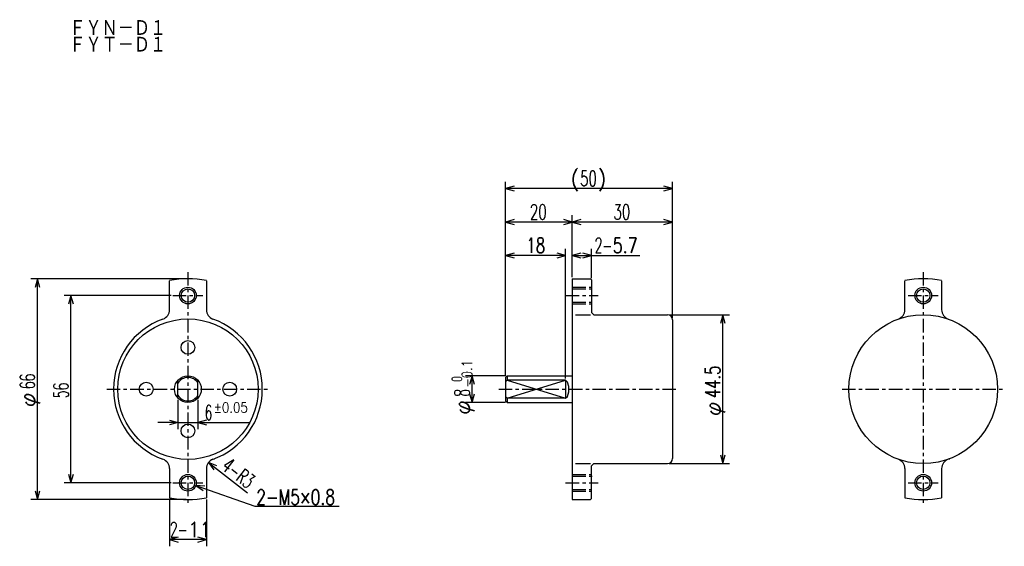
# Model space of a CAD drawing. Extents: x -73 to 221, y -47 to 111.
import ezdxf

# ---------------------------------------------------------------- set-up
doc = ezdxf.new("R2010")
doc.units = 0
doc.linetypes.add('CENTER', pattern=[7, 4, -1, 1, -1])
doc.linetypes.add('HIDDEN', pattern=[5, 4, -1])
doc.layers.get('0').update_dxf_attribs({"linetype": 'CONTINUOUS'})
for name, color, linetype in [('FIG_1', 7, 'CONTINUOUS'), ('FIG_2', 5, 'CONTINUOUS'), ('FIG_3', 5, 'HIDDEN'), ('FIG_4', 5, 'CENTER'), ('KIG_1', 5, 'CONTINUOUS'), ('SMP_1', 5, 'CONTINUOUS')]:
    doc.layers.add(name, color=color, linetype=linetype)
doc.styles.add('KANJI', font='TXT', dxfattribs={"bigfont": 'BIGFONT'})

# ---------------------------------------------------------------- blocks, each defined once
blk = doc.blocks.new('$$$ARW_ARROW')
for p, q in [((0.428571, 0.119048), (0, 0)), ((0, 0), (0.428571, -0.119048))]:
    blk.add_line(p, q)
blk = doc.blocks.new('$$$ARW_SHAFT')
for p, q in [((0, 0), (0.428571, 0.119048)), ((0.428571, -0.119048), (0, 0)), ((0, 0), (1, 0))]:
    blk.add_line(p, q)
blk = doc.blocks.new('$$$KIGO_1')
at = {"layer": 'FIG_2'}
for p, q in [((-22.327978, -5.765175), (-18.799908, -7)), ((-18.799908, -7), (-13.759908, -7))]:
    blk.add_line(p, q, dxfattribs=at)
at = {"layer": 'SMP_1', "xscale": 1.199999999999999, "yscale": 1.199999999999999, "rotation": 340.7099539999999}
blk.add_blockref('$$$ARW_ARROW', (-22.327978, -5.765175), dxfattribs=at)
at = {"layer": 'SMP_1', "style": 'KANJI', "width": 0.753488}
blk.add_text('2-M5×0.8', height=0.9, dxfattribs=at).set_placement((-18.709908, -6.91))

msp = doc.modelspace()

# ---------------------------------------------------------------- linework, layer by layer
at = {"layer": 'FIG_1'}
for p, q in [((-28.299908, 23.7763), (-28.299908, 32.431155)), ((-17.299908, 32.431155), (-17.299908, 23.7763)), ((92.200092, 33), (92.200092, -33)), ((92.200092, 33), (97.624027, 33)), ((97.624027, 33), (97.900092, 32.72393)), ((97.900092, 32.72393), (97.900092, 22.95)), ((191.700092, 23.7763), (191.700092, 32.431155)), ((202.700092, 32.431155), (202.700092, 23.7763)), ((93.200092, 22.25), (97.600092, 22.25)), ((97.900092, 22.95), (98.600092, 22.25)), ((98.600092, 22.25), (120.700092, 22.25)), ((122.200092, 20.75), (122.200092, -20.75)), ((72.700092, 4), (72.200092, 3.5)), ((72.200092, 3.5), (72.200092, -3.5)), ((72.700092, 4), (92.200092, 4)), ((72.700092, 4), (72.700092, 2.648425)), ((-25.799908, -2.64575), (-25.799908, 2.64575)), ((-19.799908, -2.64575), (-19.799908, 2.64575)), ((72.700092, 2.648425), (72.200092, 2.148425)), ((90.200092, 2.648425), (72.700092, 2.648425)), ((90.200092, 2.648425), (90.200092, -2.648425)), ((72.700092, -2.648425), (72.200092, -2.148425)), ((90.200092, -2.648425), (72.700092, -2.648425)), ((72.700092, -2.648425), (72.700092, -4)), ((72.700092, -4), (72.200092, -3.5)), ((72.700092, -4), (92.200092, -4)), ((93.200092, -22.25), (97.600092, -22.25)), ((98.600092, -22.25), (97.900092, -22.95)), ((97.900092, -32.7), (97.900092, -22.95)), ((98.600092, -22.25), (120.700092, -22.25)), ((-28.299908, -23.7763), (-28.299908, -32.53844)), ((-17.299908, -23.7763), (-17.299908, -32.53844)), ((191.700092, -23.7763), (191.700092, -32.53844)), ((202.700092, -23.7763), (202.700092, -32.53844)), ((92.200092, -33), (97.600092, -33)), ((97.900092, -32.7), (97.600092, -33))]:
    msp.add_line(p, q, dxfattribs=at)
msp.add_lwpolyline([(90.200092, -2.648425), (90.787607, -2.142625), (91.150712, -0.81841), (91.150712, 0.81841), (90.787607, 2.142625), (90.200092, 2.648425)], dxfattribs=at)
for centre, radius in [((-22.799908, 28), 2), ((197.200092, 28), 2), ((-22.799908, 0), 21), ((197.200092, 0), 22.25), ((-22.799908, 12.5), 2.05), ((-22.799908, 0), 4), ((-22.799908, 0), 4), ((-35.299908, 0), 2.05), ((-10.299908, 0), 2.05), ((-22.799908, -12.5), 2.05), ((-22.799908, -28), 2), ((197.200092, -28), 2)]:
    msp.add_circle(centre, radius, dxfattribs=at)
for centre, radius, start, end in [((-22.799908, 0), 33, 80.405932, 99.594068), ((197.200092, 0), 33, 80.405932, 99.594068), ((-31.299908, 23.7763), 3, 289.671911, 0), ((-14.299908, 23.7763), 3, 180, 250.328089), ((188.700092, 23.7763), 3, 289.671911, 0), ((205.700092, 23.7763), 3, 180, 250.328089), ((-22.799908, 0), 22.25, 109.671911, 250.328089), ((-22.799908, 0), 22.25, 289.230272, 70.328089), ((120.700092, 20.75), 1.5, 0, 90), ((-22.799908, 0), 3.5, 31.002719, 148.997281), ((-22.799908, 0), 3.5, 211.002719, 328.997281), ((-31.299908, -23.7763), 3, 0, 70.328089), ((-14.299908, -23.7763), 3, 109.671911, 180), ((-22.799908, 0), 22.25, 290.28638, 290.881457), ((120.700092, -20.75), 1.5, 270, 0), ((188.700092, -23.7763), 3, 0, 70.328089), ((205.700092, -23.7763), 3, 109.671911, 180), ((197.200092, 0), 22.25, 290.28638, 290.881457), ((-22.799908, 0), 33, 260.405932, 279.594068), ((197.200092, 0), 33, 260.405932, 279.594068)]:
    msp.add_arc(centre, radius, start, end, dxfattribs=at)
at = {"layer": 'FIG_2'}
for p, q in [((72.200092, 4), (72.200092, 62)), ((122.200092, 21.25), (122.200092, 62)), ((122.200092, 60), (72.200092, 60)), ((72.200092, 4), (72.200092, 52)), ((92.200092, 33.5), (92.200092, 52)), ((92.200092, 33.5), (92.200092, 52)), ((122.200092, 21.25), (122.200092, 52)), ((92.200092, 50), (72.200092, 50)), ((122.200092, 50), (92.200092, 50)), ((72.200092, 4), (72.200092, 42)), ((90.200092, 3.148425), (90.200092, 42)), ((92.200092, 33.5), (92.200092, 42)), ((97.900092, 33.22393), (97.900092, 42)), ((90.200092, 40), (72.200092, 40)), ((92.200092, 40), (112.400092, 40)), ((-23.299908, 33), (-69.799908, 33)), ((-67.799908, -33), (-67.799908, 33)), ((-27.799908, 28), (-59.799908, 28)), ((-57.799908, -28), (-57.799908, 28)), ((121.200092, 22.25), (139.200092, 22.25)), ((137.200092, -22.25), (137.200092, 22.25)), ((72.200092, 4), (60.200092, 4)), ((62.200092, -4), (62.200092, 4)), ((72.700092, 2.648425), (90.200092, -2.648425)), ((72.700092, -2.648425), (90.200092, 2.648425)), ((-25.799908, -3.14575), (-25.799908, -12)), ((-19.799908, -3.14575), (-19.799908, -12)), ((72.200092, -4), (60.200092, -4)), ((-25.799908, -10), (-4.333723, -10)), ((-16.674033, -21.942315), (-4.978778, -30.97677)), ((121.200092, -22.25), (139.200092, -22.25)), ((-27.799908, -28), (-59.799908, -28)), ((-23.299908, -33), (-69.799908, -33)), ((-28.299908, -33.03844), (-28.299908, -47)), ((-17.299908, -33.03844), (-17.299908, -47)), ((-17.299908, -45), (-28.299908, -45))]:
    msp.add_line(p, q, dxfattribs=at)
for centre in [(-22.799908, 28), (197.200092, 28), (-22.799908, -28), (197.200092, -28)]:
    msp.add_circle(centre, 2.5, dxfattribs=at)
at = {"layer": 'FIG_3'}
for p, q in [((92.200092, 30.5), (97.900092, 30.5)), ((92.200092, 30), (97.900092, 30)), ((92.200092, 26), (98.100092, 26)), ((92.200092, 25.5), (97.900092, 25.5)), ((92.200092, -25.5), (97.900092, -25.5)), ((92.200092, -26), (98.100092, -26)), ((92.200092, -30), (97.900092, -30)), ((92.200092, -30.5), (97.900092, -30.5))]:
    msp.add_line(p, q, dxfattribs=at)
at = {"layer": 'FIG_4'}
for p, q in [((-22.799908, 35), (-22.799908, -35)), ((197.200092, 35), (197.200092, -35)), ((-27.299908, 28), (-18.299908, 28)), ((90.200092, 28), (99.900092, 28)), ((192.700092, 28), (201.700092, 28)), ((-47.049908, 0), (1.450092, 0)), ((70.200092, 0), (124.200092, 0)), ((172.950092, 0), (221.450092, 0)), ((-27.299908, -28), (-18.299908, -28)), ((90.200092, -28), (99.900092, -28)), ((192.700092, -28), (201.700092, -28))]:
    msp.add_line(p, q, dxfattribs=at)

# ---------------------------------------------------------------- block references
at = {"layer": 'KIG_1', "xscale": 5, "yscale": 5, "zscale": 5}
msp.add_blockref('$$$KIGO_1', (91.199632, 0), dxfattribs=at)
at = {"layer": 'SMP_1', "xscale": 6, "yscale": 6, "zscale": 5}
for p in [(72.200092, 60), (72.200092, 50), (92.200092, 50), (72.200092, 40), (92.200092, 40), (-19.799908, -10), (-28.299908, -45)]:
    msp.add_blockref('$$$ARW_ARROW', p, dxfattribs=at)
for name, p, rotation in [('$$$ARW_ARROW', (122.200092, 60), 180), ('$$$ARW_ARROW', (92.200092, 50), 180), ('$$$ARW_ARROW', (122.200092, 50), 180), ('$$$ARW_ARROW', (90.200092, 40), 180), ('$$$ARW_ARROW', (97.900092, 40), 180), ('$$$ARW_ARROW', (-67.799908, 33), 270), ('$$$ARW_ARROW', (-57.799908, 28), 270), ('$$$ARW_ARROW', (137.200092, 22.25), 270), ('$$$ARW_ARROW', (62.200092, 4), 270), ('$$$ARW_ARROW', (62.200092, -4), 90), ('$$$ARW_SHAFT', (-25.799908, -10), 180), ('$$$ARW_ARROW', (137.200092, -22.25), 90), ('$$$ARW_ARROW', (-16.674033, -21.942315), 322.3143069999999), ('$$$ARW_ARROW', (-57.799908, -28), 90), ('$$$ARW_ARROW', (-67.799908, -33), 90), ('$$$ARW_ARROW', (-17.299908, -45), 180)]:
    msp.add_blockref(name, p, dxfattribs=dict(at, rotation=rotation))

# ---------------------------------------------------------------- texts
at = {"layer": 'SMP_1', "style": 'KANJI'}
for s, height, width, p in [('ＦＹＮ－Ｄ１', 5, 0.878049, (-58.300368, 105.5)), ('ＦＹＴ－Ｄ１', 5, 0.878049, (-58.300368, 100.5)), ('(', 4.5, 0.9, (91.800092, 60.765)), ('50', 4.5, 0.654545, (94.500092, 60.765)), (')', 4.5, 0.9, (99.900092, 60.765)), ('20', 4.5, 0.654545, (79.500092, 50.765)), ('30', 4.5, 0.654545, (104.500092, 50.765)), ('18', 4.5, 0.72, (78.500092, 40.765)), ('2-', 4.5, 0.6, (98.900092, 40.765)), ('5.7', 4.5, 0.771429, (104.300092, 40.765)), ('6', 4.5, 0.6, (-17.799908, -9.235)), ('±0.05', 3, 0.864, (-15.099908, -6.985)), ('2-', 4.5, 0.6, (-28.199908, -44.235)), ('11', 4.5, 0.9, (-22.799908, -44.235))]:
    msp.add_text(s, height=height, dxfattribs=dict(at, width=width)).set_placement(p)
for s, height, rotation, width, p in [('-0.1', 3, 90, 0.847059, (62.185092, 0.45)), ('66', 4.5, 90, 0.6, (-68.564908, 0)), ('44.5', 4.5, 90, 0.72, (136.435092, -2.7)), ('56', 4.5, 90, 0.6, (-58.564908, -2.7)), (' 0', 3, 90, 0.654545, (59.185092, 0.45)), ('φ', 4.5, 90, 1.028571, (-68.564908, -5.4)), ('8', 4.5, 90, 0.6, (61.435092, -2.25)), ('φ', 4.5, 90, 1.028571, (61.435092, -7.65)), ('φ', 4.5, 90, 1.028571, (136.435092, -8.1)), ('4-', 4.5, 322.314307, 0.6, (-13.057973, -23.76901)), ('R3', 4.5, 322.314307, 0.6, (-8.784543, -27.07019))]:
    msp.add_text(s, height=height, rotation=rotation, dxfattribs=dict(at, width=width)).set_placement(p)

doc.saveas('drawing.dxf')
